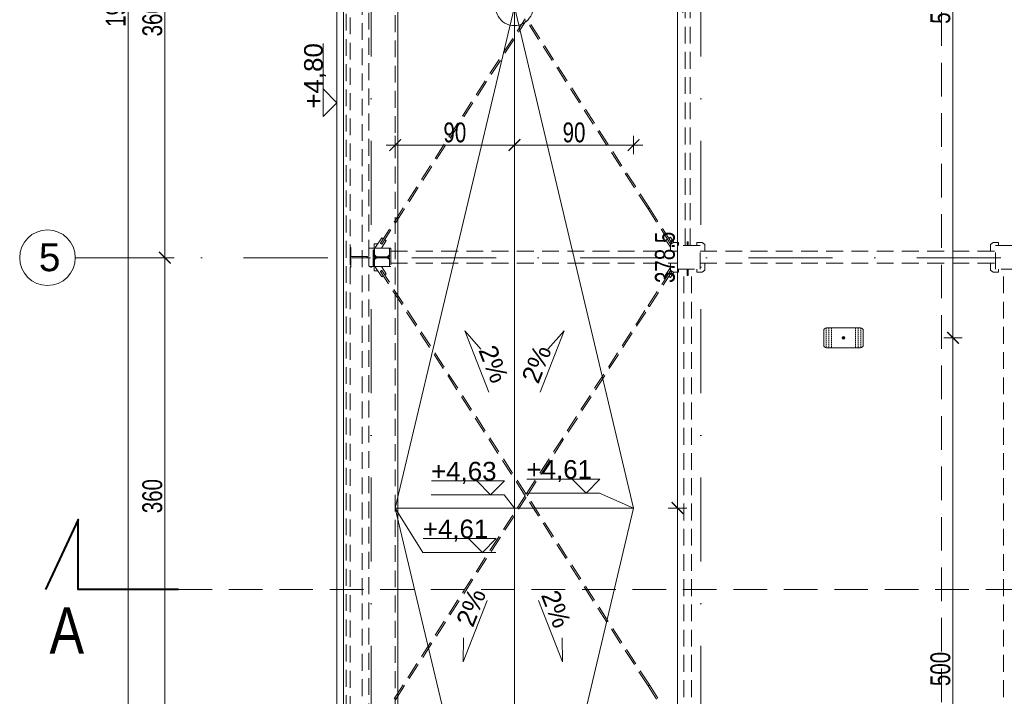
# Model space of a CAD drawing. Header units: millimetres. Extents: x -13532 to 2392, y -5241 to 5322.
# Tile 4 of 256: x -11799 to -11055, y -1266 to -755. Entities that reach past the tile are written whole.
import ezdxf

# ---------------------------------------------------------------- set-up
doc = ezdxf.new("R2010")
doc.units = ezdxf.units.MM
for name, pattern in [('DASH', [0.75, 0.5, -0.25]), ('DASHED', [19.05, 12.7, -6.35]), ('KRESKAKROPKA2', [12.7, 6.35, -3.175, 0, -3.175])]:
    doc.linetypes.add(name, pattern=pattern)
doc.layers.get('Defpoints').update_dxf_attribs({"true_color": 0xdae6d4})
for name, color, linetype, lineweight in [('- AGP-1_OPISY', 7, 'Continuous', 9), ('- AGP-1_WYMIARY', 8, 'Continuous', 9), ('cz-sr', 150, 'Continuous', 15), ('dach', 151, 'Continuous', 9), ('dach yo', 220, 'Continuous', 13), ('LINII', 7, 'Continuous', 15), ('Wymiarowanie - Poziomy - AGP1', 172, 'Continuous', 5)]:
    doc.layers.add(name, color=color, linetype=linetype, lineweight=lineweight)
for name, color, linetype, lineweight, true_color in [('a___wymiary', 7, 'Continuous', 5, 0x666666), ('KONSTRUKCJA - CIE - AGP1', 7, 'Continuous', 5, 0xbfbfbf), ('OPIS - AGP1', 7, 'Continuous', 0, 0x7f7f7f), ('OSI', 7, 'KRESKAKROPKA2', 5, 0x7f7f7f), ('wymiary', 7, 'Continuous', 5, 0x7f7f7f), ('WYMIARY - AGP1', 7, 'Continuous', 5, 0x716d5a)]:
    doc.layers.add(name, color=color, linetype=linetype, lineweight=lineweight, true_color=true_color)
doc.styles.add('ARIAL', font='arial.ttf', dxfattribs={"width": 0.8})
doc.styles.add('ARIAL NARROW', font='ARIALN.TTF', dxfattribs={"width": 0.9})
doc.styles.add('GENERATED_STYLE_2', font='ARIAL.TTF', dxfattribs={"width": 0.999153})
doc.dimstyles.new('wymiary agp1', dxfattribs={"dimtxt": 15, "dimasz": 5, "dimexe": 5, "dimexo": 5, "dimgap": 1.8, "dimtad": 1, "dimdec": 3, "dimrnd": 0.5, "dimdsep": 46, "dimtxsty": 'ARIAL NARROW', "dimblk": 'znacznik', "dimcen": 1.5, "dimse1": 1, "dimse2": 1, "dimclrd": 256, "dimclre": 256, "dimazin": 0, "dimtfac": 1, "dimtdec": 3, "dimtmove": 1, "dimatfit": 3, "dimldrblk": 'znacznik', "dimfxl": 1000, "dimfxlon": 1, "dimlwd": -1, "dimarcsym": 0})

# ---------------------------------------------------------------- blocks, each defined once
blk = doc.blocks.new('osi')
at = {"layer": 'OSI', "ltscale": 10}
for p, q in [((-11533.21, 845.85), (-11533.21, 3158.85)), ((-11284.44, 845.85), (-11284.44, 3158.85)), ((-11756.72, 1837.85), (-9340.14, 1837.85))]:
    blk.add_line(p, q, dxfattribs=at)
at = {"layer": 'OSI', "linetype": 'Continuous'}
blk.add_circle((-11777.72, 1837.85), 21, dxfattribs=at)
at = {"layer": 'LINII', "color": 18, "true_color": 0x000000, "insert": (-11784.27, 1848.67), "char_height": 21, "width": 20.2025, "attachment_point": 1, "style": 'ARIAL'}
blk.add_mtext('{\\fArial|b0|i0|c238|p34;\\W1;5}', dxfattribs=at)
blk = doc.blocks.new('zabezp')
at = {"layer": '- AGP-1_WYMIARY'}
h = blk.add_hatch(color=7, dxfattribs=at)
h.dxf.hatch_style = 1
h.paths.add_polyline_path([(-16112.59, 5302.07, 1), (-16114.59, 5302.07, 1)])
at = {"layer": '- AGP-1_WYMIARY', "color": 7}
blk.add_lwpolyline([(-16128.51, 5307.51), (-16128.51, 5296.63, 0.414214), (-16126.51, 5294.63), (-16100.67, 5294.63, 0.414214), (-16098.67, 5296.63), (-16098.67, 5307.51, 0.414214), (-16100.67, 5309.51), (-16126.51, 5309.51, 0.414214)], format="xyb", close=True, dxfattribs=at)
at = {"layer": '- AGP-1_WYMIARY', "color": 7, "linetype": 'DASH', "ltscale": 2}
for points in [[(-16126.73, 5309.51), (-16126.73, 5294.63)], [(-16124.73, 5309.51), (-16124.73, 5294.63)], [(-16122.73, 5309.51), (-16122.73, 5294.63)], [(-16104.44, 5309.51), (-16104.44, 5294.63)], [(-16102.44, 5309.51), (-16102.44, 5294.63)], [(-16100.44, 5309.51), (-16100.44, 5294.63)]]:
    blk.add_lwpolyline(points, dxfattribs=at)
at = {"layer": '- AGP-1_WYMIARY', "color": 7}
blk.add_circle((-16113.59, 5302.07), 1, dxfattribs=at)
blk = doc.blocks.new('znacznik')
at = {"layer": 'a___wymiary'}
for p, q in [((1.39, 0), (-1.39, 0)), ((0, 1.39), (0, -1.39))]:
    blk.add_line(p, q, dxfattribs=at)
at = {"layer": 'a___wymiary', "const_width": 0.2}
blk.add_lwpolyline([(0.88, 0.88), (-0.88, -0.88)], dxfattribs=at)
blk = doc.blocks.new('*D657')
at = {"layer": 'Defpoints', "color": 0}
for p in [(-11161.69, -995.36), (-11093.94, -995.36), (-11191.53, -1495.36)]:
    blk.add_point(p, dxfattribs=at)
at = {"layer": 'WYMIARY - AGP1'}
blk.add_line((-11093.94, -1490.36), (-11093.94, -1000.36), dxfattribs=at)
at = {"layer": 'WYMIARY - AGP1', "xscale": 5, "yscale": 5, "zscale": 5}
for p, rotation in [((-11093.94, -995.36), 90), ((-11093.94, -1495.36), 270)]:
    blk.add_blockref('znacznik', p, dxfattribs=dict(at, rotation=rotation))
at = {"layer": 'WYMIARY - AGP1', "color": 18, "true_color": 0x000000, "insert": (-11103.4, -1245.36), "char_height": 15, "attachment_point": 5, "rotation": 90, "style": 'ARIAL NARROW'}
blk.add_mtext('500', dxfattribs=at)
blk = doc.blocks.new('*D658')
at = {"layer": 'Defpoints', "color": 0}
for p in [(-11250.19, -495.36), (-11093.94, -495.36), (-11161.69, -995.36)]:
    blk.add_point(p, dxfattribs=at)
at = {"layer": 'WYMIARY - AGP1'}
blk.add_line((-11093.94, -990.36), (-11093.94, -500.36), dxfattribs=at)
at = {"layer": 'WYMIARY - AGP1', "xscale": 5, "yscale": 5, "zscale": 5}
for p, rotation in [((-11093.94, -495.36), 90), ((-11093.94, -995.36), 270)]:
    blk.add_blockref('znacznik', p, dxfattribs=dict(at, rotation=rotation))
at = {"layer": 'WYMIARY - AGP1', "color": 18, "true_color": 0x000000, "insert": (-11103.4, -745.36), "char_height": 15, "attachment_point": 5, "rotation": 90, "style": 'ARIAL NARROW'}
blk.add_mtext('500', dxfattribs=at)
blk = doc.blocks.new('*D661')
at = {"layer": 'Defpoints', "color": 0}
for p in [(-11356.29, -1123.88), (-11301.95, -1123.88), (-11425.11, -1502.38)]:
    blk.add_point(p, dxfattribs=at)
at = {"layer": 'WYMIARY - AGP1'}
blk.add_line((-11301.95, -1497.38), (-11301.95, -1128.88), dxfattribs=at)
at = {"layer": 'WYMIARY - AGP1', "xscale": 5, "yscale": 5, "zscale": 5}
for p, rotation in [((-11301.95, -1123.88), 90), ((-11301.95, -1502.38), 270)]:
    blk.add_blockref('znacznik', p, dxfattribs=dict(at, rotation=rotation))
at = {"layer": 'WYMIARY - AGP1', "color": 18, "true_color": 0x000000, "insert": (-11311.41, -1313.13), "char_height": 15, "attachment_point": 5, "rotation": 90, "style": 'ARIAL NARROW'}
blk.add_mtext('378.5', dxfattribs=at)
blk = doc.blocks.new('*D672')
at = {"layer": 'Defpoints', "color": 0}
for p in [(-11425.11, -849.84), (-11515.11, -878.16), (-11425.11, -878.16)]:
    blk.add_point(p, dxfattribs=at)
at = {"layer": 'WYMIARY - AGP1'}
blk.add_line((-11510.11, -849.84), (-11430.11, -849.84), dxfattribs=at)
at = {"layer": 'WYMIARY - AGP1', "xscale": 5, "yscale": 5, "zscale": 5, "rotation": 180}
blk.add_blockref('znacznik', (-11515.11, -849.84), dxfattribs=at)
at = {"layer": 'WYMIARY - AGP1', "xscale": 5, "yscale": 5, "zscale": 5}
blk.add_blockref('znacznik', (-11425.11, -849.84), dxfattribs=at)
at = {"layer": 'WYMIARY - AGP1', "color": 18, "true_color": 0x000000, "insert": (-11470.11, -840.38), "char_height": 15, "attachment_point": 5, "style": 'ARIAL NARROW'}
blk.add_mtext('90', dxfattribs=at)
blk = doc.blocks.new('*D673')
at = {"layer": 'Defpoints', "color": 0}
for p in [(-11335.11, -849.84), (-11425.11, -878.16), (-11335.11, -1123.88)]:
    blk.add_point(p, dxfattribs=at)
at = {"layer": 'WYMIARY - AGP1'}
blk.add_line((-11420.11, -849.84), (-11340.11, -849.84), dxfattribs=at)
at = {"layer": 'WYMIARY - AGP1', "xscale": 5, "yscale": 5, "zscale": 5, "rotation": 180}
blk.add_blockref('znacznik', (-11425.11, -849.84), dxfattribs=at)
at = {"layer": 'WYMIARY - AGP1', "xscale": 5, "yscale": 5, "zscale": 5}
blk.add_blockref('znacznik', (-11335.11, -849.84), dxfattribs=at)
at = {"layer": 'WYMIARY - AGP1', "color": 18, "true_color": 0x000000, "insert": (-11380.11, -840.38), "char_height": 15, "attachment_point": 5, "style": 'ARIAL NARROW'}
blk.add_mtext('90', dxfattribs=at)
blk = doc.blocks.new('DFGSGSGS')
at = {"layer": '- AGP-1_OPISY', "linetype": 'DASHED', "lineweight": 0, "ltscale": 2}
for points in [[(-11102.64, 3089.9), (-11102.64, 949.99)], [(-11678.83, 1587.38), (-9434.86, 1587.38)]]:
    blk.add_lwpolyline(points, dxfattribs=at)
at = {"layer": '- AGP-1_OPISY', "lineweight": 40}
blk.add_lwpolyline([(-11678.83, 1587.38), (-11754.57, 1587.38), (-11754.57, 1640.3), (-11779.34, 1587.38)], dxfattribs=at)
at = {"layer": '- AGP-1_OPISY', "insert": (-11776.2, 1538.99), "char_height": 35, "width": 38.8305, "attachment_point": 7, "style": 'ARIAL'}
blk.add_mtext('A', dxfattribs=at)
blk = doc.blocks.new('*D677')
at = {"layer": 'Defpoints', "color": 0}
for p in [(-11425.11, -745.37), (-11301.95, -745.37), (-11401.75, -1123.88)]:
    blk.add_point(p, dxfattribs=at)
at = {"layer": 'WYMIARY - AGP1'}
blk.add_line((-11301.95, -1118.88), (-11301.95, -750.37), dxfattribs=at)
at = {"layer": 'WYMIARY - AGP1', "xscale": 5, "yscale": 5, "zscale": 5}
for p, rotation in [((-11301.95, -745.37), 90), ((-11301.95, -1123.88), 270)]:
    blk.add_blockref('znacznik', p, dxfattribs=dict(at, rotation=rotation))
at = {"layer": 'WYMIARY - AGP1', "color": 18, "true_color": 0x000000, "insert": (-11311.41, -934.62), "char_height": 15, "attachment_point": 5, "rotation": 90, "style": 'ARIAL NARROW'}
blk.add_mtext('378.5', dxfattribs=at)
blk = doc.blocks.new('*D1008')
at = {"layer": 'Defpoints', "color": 0}
for p in [(-11689.04, -934.88), (-11563.8, -934.88), (-11568.63, -1294.88)]:
    blk.add_point(p, dxfattribs=at)
at = {"layer": 'WYMIARY - AGP1'}
blk.add_line((-11689.04, -1289.88), (-11689.04, -939.88), dxfattribs=at)
at = {"layer": 'WYMIARY - AGP1', "xscale": 5, "yscale": 5, "zscale": 5}
for p, rotation in [((-11689.04, -934.88), 90), ((-11689.04, -1294.88), 270)]:
    blk.add_blockref('znacznik', p, dxfattribs=dict(at, rotation=rotation))
at = {"layer": 'WYMIARY - AGP1', "color": 18, "true_color": 0x000000, "insert": (-11698.5, -1114.88), "char_height": 15, "attachment_point": 5, "rotation": 90, "style": 'ARIAL NARROW'}
blk.add_mtext('360', dxfattribs=at)
blk = doc.blocks.new('*D1009')
at = {"layer": 'Defpoints', "color": 0}
for p in [(-11689.04, -574.88), (-11561.1, -574.88), (-11563.8, -934.88)]:
    blk.add_point(p, dxfattribs=at)
at = {"layer": 'WYMIARY - AGP1'}
blk.add_line((-11689.04, -929.88), (-11689.04, -579.88), dxfattribs=at)
at = {"layer": 'WYMIARY - AGP1', "xscale": 5, "yscale": 5, "zscale": 5}
for p, rotation in [((-11689.04, -574.88), 90), ((-11689.04, -934.88), 270)]:
    blk.add_blockref('znacznik', p, dxfattribs=dict(at, rotation=rotation))
at = {"layer": 'WYMIARY - AGP1', "color": 18, "true_color": 0x000000, "insert": (-11698.5, -754.88), "char_height": 15, "attachment_point": 5, "rotation": 90, "style": 'ARIAL NARROW'}
blk.add_mtext('360', dxfattribs=at)
blk = doc.blocks.new('*D1014')
at = {"layer": 'Defpoints', "color": 0}
for p in [(-11544.8, 210.04), (-11716.73, -1696.88), (-11544.82, -1696.88)]:
    blk.add_point(p, dxfattribs=at)
at = {"layer": 'WYMIARY - AGP1'}
blk.add_line((-11716.73, 205.04), (-11716.73, -1691.88), dxfattribs=at)
at = {"layer": 'WYMIARY - AGP1', "xscale": 5, "yscale": 5, "zscale": 5}
for p, rotation in [((-11716.73, 210.04), 90), ((-11716.73, -1696.88), 270)]:
    blk.add_blockref('znacznik', p, dxfattribs=dict(at, rotation=rotation))
at = {"layer": 'WYMIARY - AGP1', "color": 18, "true_color": 0x000000, "insert": (-11726.19, -743.42), "char_height": 15, "attachment_point": 5, "rotation": 90, "style": 'ARIAL NARROW'}
blk.add_mtext('1907', dxfattribs=at)
blk = doc.blocks.new('dffdh')
at = {"layer": 'KONSTRUKCJA - CIE - AGP1', "linetype": 'DASHED'}
for p, q in [((-32771, 6724.88), (-32771, 7467.38)), ((-32785, 7076.88), (-32785, 6731.88)), ((-32532.17, 6733.38), (-32532.17, 7074.38)), ((-32528.17, 6733.38), (-32528.17, 7074.38)), ((-32762.23, 6735), (-32652.82, 6904.38)), ((-32761.22, 6734.35), (-32652.1, 6903.27)), ((-32560.11, 6760.87), (-32652.11, 6903.28)), ((-32559.11, 6761.52), (-32651.39, 6904.38)), ((-32560.11, 6760.87), (-32559.98, 6760.97)), ((-32559.98, 6760.97), (-32560.11, 6760.87)), ((-32543.3, 6734.83), (-32560.11, 6760.87)), ((-32559.98, 6760.97), (-32559.63, 6761.2)), ((-32559.63, 6761.2), (-32559.98, 6760.97)), ((-32559.63, 6761.2), (-32559.27, 6761.43)), ((-32559.27, 6761.43), (-32559.63, 6761.2)), ((-32559.27, 6761.43), (-32559.11, 6761.52)), ((-32559.11, 6761.52), (-32559.27, 6761.43)), ((-32542.29, 6735.49), (-32559.11, 6761.52)), ((-32761.22, 6739.12), (-32765.83, 6731.98)), ((-32761.46, 6731.38), (-32757.86, 6736.95)), ((-32757.84, 6736.96), (-32761.45, 6731.38)), ((-32761.22, 6739.12), (-32761.2, 6739.13)), ((-32761.22, 6739.12), (-32760.05, 6738.37)), ((-32761.2, 6739.13), (-32760.04, 6738.38)), ((-32759.04, 6737.73), (-32757.84, 6736.96)), ((-32759.04, 6737.72), (-32757.86, 6736.95)), ((-32757.86, 6736.95), (-32757.84, 6736.96)), ((-32546.63, 6737.43), (-32545.46, 6738.18)), ((-32543.17, 6732.07), (-32546.63, 6737.43)), ((-32544.45, 6738.83), (-32543.27, 6739.6)), ((-32543.27, 6739.6), (-32543.25, 6739.59)), ((-32543.27, 6739.6), (-32540.71, 6735.64)), ((-32540.7, 6735.64), (-32543.25, 6739.59)), ((-32785, 6731.88), (-32784.6, 6731.88)), ((-32784.6, 6731.38), (-32785, 6731.38)), ((-32785, 6731.38), (-32785, 6717.38)), ((-32784.6, 6731.88), (-32784.6, 6724.88)), ((-32771, 6731.38), (-32767.7, 6731.38)), ((-32767.7, 6717.38), (-32767.7, 6731.38)), ((-32767.7, 6731.38), (-32766.85, 6731.38)), ((-32766.85, 6734.65), (-32764.11, 6734.65)), ((-32766.85, 6731.38), (-32766.85, 6734.65)), ((-32766.85, 6731.38), (-32766.85, 6724.65)), ((-32766.75, 6731.38), (-32766.75, 6726.15)), ((-32755.35, 6731.38), (-32766.75, 6731.38)), ((-32765.83, 6731.98), (-32765.7, 6731.38)), ((-32762.09, 6734.9), (-32762.23, 6735)), ((-32761.74, 6734.66), (-32762.09, 6734.9)), ((-32761.38, 6734.44), (-32761.74, 6734.66)), ((-32761.22, 6734.35), (-32761.38, 6734.44)), ((-32760.85, 6731.38), (-32760.85, 6732.3)), ((-32755.35, 6731.38), (-32755.25, 6731.38)), ((-32755.35, 6726.15), (-32755.35, 6731.38)), ((-32755.25, 6724.65), (-32755.25, 6731.38)), ((-32755.25, 6731.38), (-32754.4, 6731.38)), ((-32754.4, 6731.38), (-32754.4, 6717.38)), ((-32543.16, 6734.93), (-32543.3, 6734.83)), ((-32543.3, 6734.83), (-32543.14, 6734.92)), ((-32541.17, 6735.64), (-32543.17, 6734.14)), ((-32543.17, 6734.14), (-32543.17, 6728.93)), ((-32542.81, 6735.17), (-32543.16, 6734.93)), ((-32543.14, 6734.92), (-32542.78, 6735.15)), ((-32542.45, 6735.4), (-32542.81, 6735.17)), ((-32542.78, 6735.15), (-32542.43, 6735.39)), ((-32542.29, 6735.49), (-32542.45, 6735.4)), ((-32542.43, 6735.39), (-32542.29, 6735.49)), ((-32537.15, 6735.64), (-32541.17, 6735.64)), ((-32537.78, 6733.38), (-32537.78, 6715.38)), ((-32520.76, 6733.38), (-32537.78, 6733.38)), ((-32537.17, 6733.38), (-32537.17, 6735.64)), ((-32537.15, 6733.38), (-32537.15, 6735.64)), ((-32530.47, 6733.38), (-32530.47, 6736.11)), ((-32530.47, 6736.11), (-32529.87, 6736.11)), ((-32529.87, 6736.11), (-32529.87, 6733.38)), ((-32519.19, 6735.64), (-32523.19, 6735.64)), ((-32523.19, 6733.38), (-32523.19, 6735.64)), ((-32520.78, 6715.38), (-32520.78, 6733.38)), ((-32520.76, 6715.38), (-32520.76, 6733.38)), ((-32519.17, 6735.64), (-32519.19, 6735.64)), ((-32517.19, 6734.14), (-32519.19, 6735.64)), ((-32519.17, 6735.64), (-32517.17, 6734.14)), ((-32517.17, 6734.14), (-32517.19, 6734.14)), ((-32517.19, 6728.93), (-32517.19, 6734.14)), ((-32517.17, 6734.14), (-32517.17, 6728.93)), ((-32299.57, 6735.64), (-32301.57, 6734.14)), ((-32301.57, 6734.14), (-32301.57, 6728.93)), ((-32295.55, 6735.64), (-32299.57, 6735.64)), ((-32297.78, 6733.38), (-32280.78, 6733.38)), ((-32297.78, 6715.38), (-32297.78, 6733.38)), ((-32295.57, 6733.38), (-32295.57, 6735.64)), ((-32295.55, 6733.38), (-32295.55, 6735.64)), ((-32784.6, 6723.88), (-32784.6, 6724.88)), ((-32784.6, 6724.88), (-32771, 6724.88)), ((-32771, 6723.88), (-32784.6, 6723.88)), ((-32784.6, 6723.88), (-32784.6, 6716.88)), ((-32772.1, 6723.88), (-32772.1, 6724.88)), ((-32771.7, 6723.88), (-32771.7, 6724.88)), ((-32771, 5974.88), (-32771, 6723.88)), ((-32765.35, 6724.65), (-32766.85, 6726.15)), ((-32766.85, 6724.65), (-32755.25, 6724.65)), ((-32766.85, 6722.6), (-32765.35, 6724.1)), ((-32755.25, 6724.1), (-32766.85, 6724.1)), ((-32766.85, 6724.1), (-32766.85, 6717.38)), ((-32766.75, 6726.15), (-32765.25, 6724.65)), ((-32765.25, 6724.1), (-32766.75, 6722.6)), ((-32766.75, 6722.6), (-32766.75, 6717.38)), ((-32756.85, 6724.65), (-32755.35, 6726.15)), ((-32755.35, 6722.6), (-32756.85, 6724.1)), ((-32755.35, 6717.38), (-32755.35, 6722.6)), ((-32755.25, 6717.38), (-32755.25, 6724.1)), ((-32754.4, 6719.83), (-32754.4, 6728.93)), ((-32754.4, 6728.93), (-32537.78, 6728.93)), ((-32520.76, 6728.93), (-32297.78, 6728.93)), ((-32785, 6717.38), (-32784.6, 6717.38)), ((-32784.6, 6716.88), (-32785, 6716.88)), ((-32785, 6716.88), (-32785, 6371.88)), ((-32771, 6717.38), (-32767.7, 6717.38)), ((-32766.85, 6717.38), (-32767.7, 6717.38)), ((-32766.85, 6714.1), (-32766.85, 6717.38)), ((-32766.75, 6717.38), (-32755.35, 6717.38)), ((-32765.7, 6717.38), (-32765.83, 6716.77)), ((-32765.83, 6716.77), (-32761.22, 6709.63)), ((-32761.74, 6714.09), (-32761.38, 6714.32)), ((-32757.86, 6711.8), (-32761.46, 6717.38)), ((-32757.84, 6711.8), (-32761.45, 6717.38)), ((-32761.38, 6714.32), (-32761.22, 6714.41)), ((-32652.1, 6545.48), (-32761.22, 6714.41)), ((-32760.85, 6716.46), (-32760.85, 6717.38)), ((-32755.35, 6717.38), (-32755.25, 6717.38)), ((-32754.4, 6717.38), (-32755.25, 6717.38)), ((-32754.4, 6719.83), (-32537.78, 6719.83)), ((-32546.63, 6711.33), (-32543.17, 6716.68)), ((-32543.17, 6714.61), (-32543.17, 6719.83)), ((-32541.17, 6713.11), (-32543.17, 6714.61)), ((-32537.78, 6715.38), (-32520.76, 6715.38)), ((-32537.17, 6713.11), (-32537.17, 6715.38)), ((-32537.15, 6715.38), (-32537.15, 6713.11)), ((-32533.17, 6373.38), (-32533.17, 6715.38)), ((-32530.47, 6710.67), (-32530.47, 6715.38)), ((-32529.87, 6715.38), (-32529.87, 6710.67)), ((-32527.17, 6373.38), (-32527.17, 6715.38)), ((-32523.18, 6713.11), (-32523.18, 6715.38)), ((-32520.76, 6719.83), (-32297.78, 6719.83)), ((-32519.19, 6713.11), (-32517.19, 6714.61)), ((-32517.17, 6714.61), (-32519.17, 6713.11)), ((-32517.19, 6714.61), (-32517.19, 6719.83)), ((-32517.19, 6714.61), (-32517.17, 6714.61)), ((-32517.17, 6714.61), (-32517.17, 6719.83)), ((-32301.57, 6714.61), (-32301.57, 6719.83)), ((-32299.57, 6713.11), (-32301.57, 6714.61)), ((-32280.78, 6715.38), (-32297.78, 6715.38)), ((-32295.57, 6713.11), (-32295.57, 6715.38)), ((-32295.55, 6715.38), (-32295.55, 6713.11)), ((-32291.57, 6373.38), (-32291.57, 6715.38)), ((-32766.85, 6714.1), (-32764.11, 6714.1)), ((-32762.23, 6713.76), (-32762.09, 6713.86)), ((-32652.82, 6544.38), (-32762.23, 6713.76)), ((-32762.09, 6713.86), (-32761.74, 6714.09)), ((-32761.22, 6709.63), (-32760.05, 6710.38)), ((-32761.22, 6709.63), (-32761.2, 6709.62)), ((-32761.2, 6709.62), (-32760.04, 6710.37)), ((-32759.04, 6711.04), (-32757.86, 6711.8)), ((-32759.04, 6711.02), (-32757.84, 6711.8)), ((-32757.86, 6711.8), (-32757.84, 6711.8)), ((-32560.11, 6687.89), (-32543.3, 6713.92)), ((-32559.11, 6687.24), (-32542.29, 6713.27)), ((-32546.63, 6711.33), (-32545.46, 6710.57)), ((-32544.45, 6709.92), (-32543.27, 6709.16)), ((-32543.14, 6713.83), (-32543.3, 6713.92)), ((-32543.3, 6713.92), (-32543.16, 6713.82)), ((-32543.27, 6709.16), (-32540.71, 6713.11)), ((-32543.25, 6709.16), (-32543.27, 6709.16)), ((-32540.7, 6713.11), (-32543.25, 6709.16)), ((-32543.16, 6713.82), (-32542.81, 6713.59)), ((-32542.78, 6713.6), (-32543.14, 6713.83)), ((-32542.81, 6713.59), (-32542.45, 6713.36)), ((-32542.43, 6713.37), (-32542.78, 6713.6)), ((-32542.45, 6713.36), (-32542.29, 6713.27)), ((-32542.29, 6713.27), (-32542.43, 6713.37)), ((-32537.17, 6713.11), (-32541.17, 6713.11)), ((-32537.15, 6713.11), (-32537.17, 6713.11)), ((-32529.87, 6710.67), (-32530.47, 6710.67)), ((-32519.17, 6713.11), (-32523.18, 6713.11)), ((-32295.57, 6713.11), (-32299.57, 6713.11)), ((-32295.55, 6713.11), (-32295.57, 6713.11)), ((-32652.11, 6545.47), (-32560.11, 6687.89)), ((-32651.39, 6544.38), (-32559.11, 6687.24)), ((-32560.11, 6687.89), (-32559.98, 6687.79)), ((-32559.98, 6687.79), (-32560.11, 6687.89)), ((-32559.98, 6687.79), (-32559.63, 6687.55)), ((-32559.63, 6687.55), (-32559.98, 6687.79)), ((-32559.63, 6687.55), (-32559.27, 6687.33)), ((-32559.27, 6687.33), (-32559.63, 6687.55)), ((-32559.27, 6687.33), (-32559.11, 6687.24)), ((-32559.11, 6687.24), (-32559.27, 6687.33)), ((-32762.23, 6375), (-32652.82, 6544.38)), ((-32761.22, 6374.35), (-32652.1, 6543.27)), ((-32560.11, 6400.87), (-32652.11, 6543.28)), ((-32559.11, 6401.52), (-32651.39, 6544.38)), ((-32560.11, 6400.87), (-32559.98, 6400.97)), ((-32559.98, 6400.97), (-32560.11, 6400.87)), ((-32543.3, 6374.83), (-32560.11, 6400.87)), ((-32559.98, 6400.97), (-32559.63, 6401.2)), ((-32559.63, 6401.2), (-32559.98, 6400.97)), ((-32559.63, 6401.2), (-32559.27, 6401.43)), ((-32559.27, 6401.43), (-32559.63, 6401.2)), ((-32559.27, 6401.43), (-32559.11, 6401.52)), ((-32559.11, 6401.52), (-32559.27, 6401.43)), ((-32542.29, 6375.49), (-32559.11, 6401.52))]:
    blk.add_line(p, q, dxfattribs=at)

msp = doc.modelspace()

# ---------------------------------------------------------------- linework, layer by layer
at = {"layer": 'dach'}
for p, q in [((-11559.1262, -1703.877), (-11559.1066, 217.0354)), ((-11554.101, -1698.877), (-11554.1066, 212.0358)), ((-11513.1066, -1657.877), (-11513.1066, 171.0391))]:
    msp.add_line(p, q, dxfattribs=at)
at = {"layer": 'dach', "linetype": 'DASHED'}
for p, q in [((-11552.1066, -1696.8766), (-11552.1066, 210.036)), ((-11540.1066, -1684.877), (-11540.1066, 198.0369)), ((-11515.1066, -1659.877), (-11515.1066, 173.0389))]:
    msp.add_line(p, q, dxfattribs=at)
at = {"layer": 'dach yo'}
for p, q in [((-11425.1066, -1659.877), (-11425.1066, 173.0533)), ((-11515.1066, -1123.877), (-11425.1066, -1123.877)), ((-11425.1066, -1502.3858), (-11515.1066, -1123.877)), ((-11335.1066, -1123.877), (-11425.1066, -1502.3858)), ((-11335.1066, -1123.877), (-11425.1066, -1123.877))]:
    msp.add_line(p, q, dxfattribs=at)
msp.add_lwpolyline([(-11515.1066, -1123.877), (-11425.1066, -745.3717), (-11335.1066, -1123.877)], dxfattribs=at)
msp.add_ellipse((-11425.1512, -745.4916), major_axis=(-10.0409, -10.0409), ratio=1, start_param=5.49778714, end_param=8.6393798, dxfattribs=at)
at = {"layer": 'OPIS - AGP1'}
for p, q in [((-11569.5491, -828.3266), (-11569.5491, -773.1943)), ((-11432.6212, -1103.3898), (-11487.7535, -1103.3898)), ((-11360.5231, -1102.098), (-11415.6554, -1102.098)), ((-11432.9075, -1113.8324), (-11488.0398, -1113.8324)), ((-11432.9075, -1113.8324), (-11425.1066, -1123.877)), ((-11360.8094, -1112.5405), (-11415.9417, -1112.5405)), ((-11335.1066, -1123.877), (-11360.8094, -1112.5405)), ((-11494.284, -1157.4173), (-11515.1066, -1123.877)), ((-11438.8654, -1146.9748), (-11493.9977, -1146.9748)), ((-11439.1517, -1157.4173), (-11494.284, -1157.4173))]:
    msp.add_line(p, q, dxfattribs=at)
for points in [[(-11569.5491, -828.3266), (-11559.1066, -817.8841), (-11569.5491, -807.4416)], [(-11444.5336, -1036.4311), (-11462.6449, -990.1322), (-11450.4971, -1003.7938)], [(-11405.7661, -1036.4311), (-11387.6548, -990.1322), (-11399.8026, -1003.7938)], [(-11432.6212, -1103.3898), (-11443.0637, -1113.8324), (-11453.5062, -1103.3898)], [(-11360.5231, -1102.098), (-11370.9656, -1112.5405), (-11381.4081, -1102.098)], [(-11438.8654, -1146.9748), (-11449.3079, -1157.4173), (-11459.7504, -1146.9748)], [(-11445.6917, -1193.7182), (-11463.803, -1240.0171), (-11463.4566, -1221.7391)], [(-11406.9241, -1193.7182), (-11388.8129, -1240.0171), (-11389.1593, -1221.7391)]]:
    msp.add_lwpolyline(points, dxfattribs=at)

# ---------------------------------------------------------------- block references
at = {"layer": '- AGP-1_WYMIARY', "xscale": -1}
msp.add_blockref('zabezp', (-27290.1935, -6297.4319), dxfattribs=at)
at = {"layer": 'cz-sr'}
msp.add_blockref('osi', (0, -2772.7313), dxfattribs=at)
at = {"layer": 'wymiary'}
for name, p in [('DFGSGSGS', (0, -2772.7311)), ('dffdh', (21235.8836, -7658.9495))]:
    msp.add_blockref(name, p, dxfattribs=at)

# ---------------------------------------------------------------- texts
at = {"layer": 'Wymiarowanie - Poziomy - AGP1', "char_height": 14, "style": 'GENERATED_STYLE_2'}
for s, insert, attachment_point, rotation in [('+4,80', (-11583.9491, -822.3266), 1, 90), ('2%', (-11429.1766, -1025.7315), 3, 291.3644873), ('2%', (-11420.1571, -1025.7315), 1, 68.6355127), ('2%', (-11456.4127, -1214.6416), 7, 68.6355127), ('2%', (-11395.1087, -1215.7787), 9, 291.3644873)]:
    msp.add_mtext(s, dxfattribs=dict(at, insert=insert, attachment_point=attachment_point, rotation=rotation))
at = {"layer": 'Wymiarowanie - Poziomy - AGP1', "char_height": 14, "attachment_point": 3, "style": 'GENERATED_STYLE_2'}
for s, insert in [('+4,63', (-11438.6212, -1088.9898)), ('+4,61', (-11366.5231, -1087.698)), ('+4,61', (-11444.8654, -1132.5748))]:
    msp.add_mtext(s, dxfattribs=dict(at, insert=insert))

# ---------------------------------------------------------------- dimensions: what is measured, and where the dimension line sits
at = {"layer": 'WYMIARY - AGP1'}
for base, p1, p2, override, picture, middle in [((-11716.728, -1696.8769), (-11544.8042, 210.0365), (-11544.8238, -1696.8769), {"dimclrd": 256, "dimclre": 256}, '*D1014', (-11726.1866, -743.4202)), ((-11093.9443, -495.3629), (-11161.686, -995.3629), (-11250.1861, -495.3629), {"dimclrd": 256, "dimclre": 256}, '*D658', (-11103.4029, -745.3629)), ((-11689.0372, -574.8772), (-11563.7967, -934.8772), (-11561.1026, -574.8772), {"dimclrd": 256, "dimclre": 256}, '*D1009', (-11698.4958, -754.8772)), ((-11301.9472, -745.3717), (-11401.7491, -1123.877), (-11425.1066, -745.3717), {"dimclrd": 256, "dimclre": 256}, '*D677', (-11311.4058, -934.6244)), ((-11689.0372, -934.8772), (-11568.6318, -1294.8772), (-11563.7967, -934.8772), {"dimclrd": 256, "dimclre": 256}, '*D1008', (-11698.4958, -1114.8772)), ((-11093.9443, -995.3629), (-11191.5272, -1495.3629), (-11161.686, -995.3629), {"dimblk": 'znacznik', "dimclrd": 256, "dimclre": 256}, '*D657', (-11103.4029, -1245.3629)), ((-11301.9472, -1123.877), (-11425.1066, -1502.3834), (-11356.2855, -1123.877), {"dimblk": 'znacznik', "dimclrd": 256, "dimclre": 256}, '*D661', (-11311.4058, -1313.1302))]:
    dim = msp.add_linear_dim(base=base, p1=p1, p2=p2, angle=90, dimstyle='wymiary agp1', override=override, dxfattribs=at)
    dim.commit()
    dim.dimension.update_dxf_attribs({"geometry": picture, "text_midpoint": middle})
for base, p1, p2, picture, middle in [((-11425.1066, -849.8434), (-11515.1066, -878.1572), (-11425.1066, -878.1572), '*D672', (-11470.1066, -840.3848)), ((-11335.1066, -849.8434), (-11425.1066, -878.1572), (-11335.1066, -1123.877), '*D673', (-11380.1066, -840.3848))]:
    dim = msp.add_linear_dim(base=base, p1=p1, p2=p2, dimstyle='wymiary agp1', override={"dimclrd": 256, "dimclre": 256}, dxfattribs=at)
    dim.commit()
    dim.dimension.update_dxf_attribs({"geometry": picture, "text_midpoint": middle})

doc.saveas('drawing.dxf')
